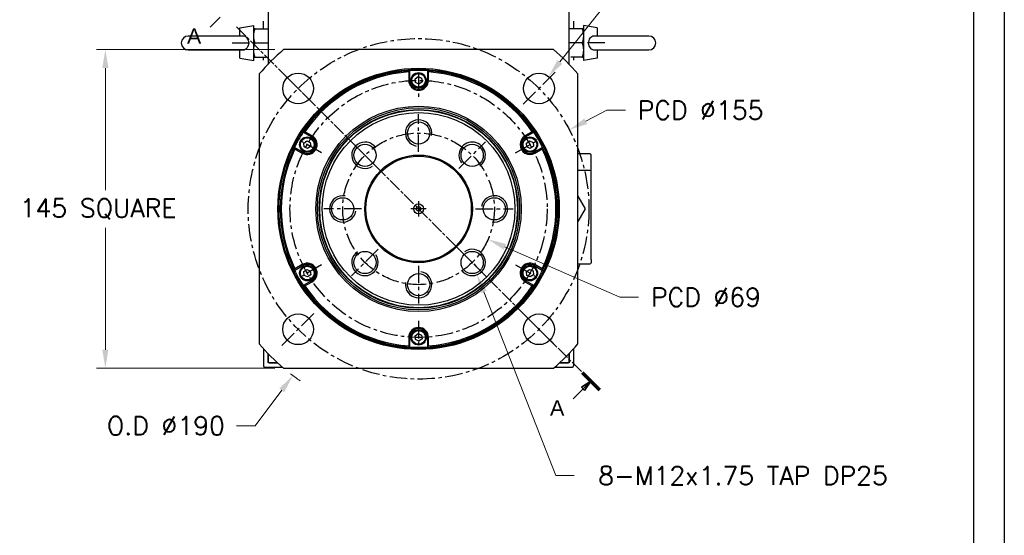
# Model space of a CAD drawing. Extents: x 18241 to 19925, y -4495 to -3297.
# Tile 9 of 24: x 19475 to 19923, y -4177 to -3942. Entities that reach past the tile are written whole.
import ezdxf

# ---------------------------------------------------------------- set-up
doc = ezdxf.new("R2010")
doc.units = 0
doc.header["$LTSCALE"] = 25.4
doc.linetypes.add('CENTER', pattern=[2, 1.25, -0.25, 0.25, -0.25])
doc.linetypes.add('CHAIN', pattern=[0.3543, 0.2362, -0.0295, 0.0591, -0.0295])
doc.layers.get('0').update_dxf_attribs({"linetype": 'CONTINUOUS'})
doc.layers.get('Defpoints').update_dxf_attribs({"linetype": 'CONTINUOUS'})
doc.layers.add('ATA-CENTER', color=133, linetype='CENTER')
for name, color, linetype, lineweight in [('ATA-DIM', 252, 'CONTINUOUS', 25), ('ATA-SECTION', 3, 'CONTINUOUS', 35), ('ATA-Thread', 3, 'CONTINUOUS', 25)]:
    doc.layers.add(name, color=color, linetype=linetype, lineweight=lineweight)
doc.styles.get("Standard").update_dxf_attribs({"font": 'simplex.shx'})
doc.styles.add('주 문자 (ISO)', font='arial.ttf')
doc.dimstyles.new('ata_A1', dxfattribs={"dimtxt": 4.2, "dimasz": 4.2, "dimexe": 2, "dimexo": 2, "dimgap": 2, "dimtad": 0, "dimtih": 1, "dimtoh": 1, "dimdec": 6, "dimdsep": 46, "dimtxsty": 'Standard', "dimcen": 0, "dimclrd": 252, "dimclre": 252, "dimclrt": 4, "dimadec": 6, "dimazin": 2, "dimtfac": 1, "dimtdec": 6, "dimtofl": 0, "dimtmove": 0, "dimatfit": 3, "dimfxl": 0, "dimtolj": 1, "dimtzin": 0, "dimlwd": 0, "dimlwe": 0, "dimarcsym": 0})

# ---------------------------------------------------------------- blocks, each defined once
blk = doc.blocks.new('*D15321')
at = {"layer": 'ATA-DIM', "color": 252, "lineweight": 0}
for p, q in [((19749.57, -3924.4), (19720.46, -3961.22)), ((19757.99, -3924.4), (19749.57, -3924.4))]:
    blk.add_line(p, q, dxfattribs=at)
at = {"layer": 'ATA-DIM', "color": 252}
blk.add_solid([(19719.36, -3960.35), (19721.56, -3962.09), (19715.25, -3967.81)], dxfattribs=at)
at = {"layer": 'Defpoints', "color": 0}
for p in [(19715.25, -3967.81), (19706.57, -3978.79)]:
    blk.add_point(p, dxfattribs=at)
at = {"layer": 'ATA-DIM', "color": 4, "insert": (19800.97, -3924.4), "char_height": 8.4, "attachment_point": 5}
blk.add_mtext('4-%%c14 THRU', dxfattribs=at)
blk = doc.blocks.new('*D15326')
at = {"layer": 'ATA-DIM', "color": 252, "lineweight": 0}
for p, q in [((19741.83, -3983.16), (19732.19, -3988.22)), ((19750.23, -3983.16), (19741.83, -3983.16))]:
    blk.add_line(p, q, dxfattribs=at)
at = {"layer": 'ATA-DIM', "color": 252}
blk.add_solid([(19731.54, -3986.98), (19732.84, -3989.46), (19724.75, -3992.12)], dxfattribs=at)
at = {"layer": 'Defpoints', "color": 0}
for p in [(19724.75, -3992.12), (19587.47, -4064.08)]:
    blk.add_point(p, dxfattribs=at)
at = {"layer": 'ATA-DIM', "color": 4, "insert": (19784.43, -3983.16), "char_height": 8.4, "attachment_point": 5}
blk.add_mtext('PCD %%c155', dxfattribs=at)
blk = doc.blocks.new('*D15323')
at = {"layer": 'ATA-DIM', "color": 252, "lineweight": 0}
for p, q in [((19747.67, -4068.28), (19695.39, -4045.34)), ((19756.12, -4068.28), (19747.67, -4068.28))]:
    blk.add_line(p, q, dxfattribs=at)
at = {"layer": 'ATA-DIM', "color": 252}
blk.add_solid([(19695.95, -4044.06), (19694.83, -4046.62), (19687.7, -4041.96)], dxfattribs=at)
at = {"layer": 'Defpoints', "color": 0}
for p in [(19624.52, -4014.24), (19687.7, -4041.96)]:
    blk.add_point(p, dxfattribs=at)
at = {"layer": 'ATA-DIM', "color": 4, "insert": (19786.87, -4068.28), "char_height": 8.4, "attachment_point": 5}
blk.add_mtext('PCD %%c69', dxfattribs=at)
blk = doc.blocks.new('*D15324')
at = {"layer": 'ATA-DIM', "color": 252, "lineweight": 0}
for p, q in [((19718.53, -4149.5), (19685.76, -4065.9)), ((19726.94, -4149.5), (19718.53, -4149.5))]:
    blk.add_line(p, q, dxfattribs=at)
at = {"layer": 'ATA-DIM', "color": 252}
blk.add_solid([(19687.06, -4065.39), (19684.45, -4066.41), (19682.69, -4058.08)], dxfattribs=at)
at = {"layer": 'Defpoints', "color": 0}
for p in [(19678.31, -4046.91), (19682.69, -4058.08)]:
    blk.add_point(p, dxfattribs=at)
at = {"layer": 'ATA-DIM', "color": 4, "insert": (19803.73, -4149.5), "char_height": 8.4, "attachment_point": 5}
blk.add_mtext('8-M12x1.75 TAP DP25', dxfattribs=at)
blk = doc.blocks.new('*D15327')
at = {"layer": 'ATA-DIM', "color": 252, "lineweight": 0}
for p, q in [((19590.72, -3955.6), (19509.59, -3955.6)), ((19513.59, -3964), (19513.59, -4019.52)), ((19513.59, -4092.2), (19513.59, -4036.68)), ((19590.72, -4100.6), (19509.59, -4100.6))]:
    blk.add_line(p, q, dxfattribs=at)
at = {"layer": 'ATA-DIM', "color": 252}
for points in [[(19514.99, -3964), (19512.19, -3964), (19513.59, -3955.6)], [(19512.19, -4092.2), (19514.99, -4092.2), (19513.59, -4100.6)]]:
    blk.add_solid(points, dxfattribs=at)
at = {"layer": 'Defpoints', "color": 0}
for p in [(19594.72, -3955.6), (19513.59, -4100.6), (19594.72, -4100.6)]:
    blk.add_point(p, dxfattribs=at)
at = {"layer": 'ATA-DIM', "color": 4, "insert": (19474.61, -4023.52), "char_height": 8.4, "attachment_point": 1}
blk.add_mtext('\\A1;145 SQUARE', dxfattribs=at)
blk = doc.blocks.new('*D15325')
at = {"layer": 'ATA-DIM', "color": 252, "lineweight": 0}
for p, q in [((19581.73, -4126.78), (19593.87, -4110.67)), ((19573.31, -4126.78), (19581.73, -4126.78))]:
    blk.add_line(p, q, dxfattribs=at)
blk.add_arc((19656.11, -4028.1), 95, 232.156, 235.4049, dxfattribs=at)
at = {"layer": 'ATA-DIM', "color": 252}
blk.add_solid([(19594.99, -4111.51), (19592.75, -4109.83), (19598.93, -4103.96)], dxfattribs=at)
at = {"layer": 'Defpoints', "color": 0}
for p in [(19656.11, -4028.1), (19598.93, -4103.96)]:
    blk.add_point(p, dxfattribs=at)
at = {"layer": 'ATA-DIM', "color": 4, "insert": (19541.13, -4126.78), "char_height": 8.4, "attachment_point": 5}
blk.add_mtext('O.D %%C190', dxfattribs=at)
blk = doc.blocks.new('ata-Border-A1-002')
at = {"color": 253, "ltscale": 0.5}
blk.add_line((841, 594), (841, 0), dxfattribs=at)
blk.add_line((834, 585), (834, 9))

msp = doc.modelspace()

# ---------------------------------------------------------------- linework, layer by layer
for p, q in [((19587.6078317, -3815.60047), (19587.6078317, -3962.276842)), ((19724.6078317, -3962.276842), (19724.6078317, -3815.60047)), ((19574.8078317, -3945.71133), (19581.1078317, -3944.60047)), ((19574.8078317, -3949.45047), (19574.8078317, -3945.71133)), ((19581.1078317, -3960.60047), (19581.1078317, -3944.60047)), ((19581.6883883, -3946.10047), (19587.6078317, -3946.10047)), ((19585.6078317, -3946.10047), (19585.6078317, -3942.60047)), ((19730.5272752, -3946.10047), (19724.6078317, -3946.10047)), ((19726.6078317, -3942.60047), (19726.6078317, -3946.10047)), ((19731.1078317, -3944.60047), (19731.1078317, -3960.60047)), ((19737.4078317, -3945.71133), (19731.1078317, -3944.60047)), ((19737.4078317, -3945.71133), (19737.4078317, -3949.45047)), ((19575.9695797, -3949.45047), (19551.3078317, -3949.45047)), ((19760.9078317, -3949.45047), (19736.2460838, -3949.45047)), ((19551.3078317, -3955.75047), (19575.9695797, -3955.75047)), ((19574.8078317, -3959.48961), (19574.8078317, -3955.75047)), ((19581.6883883, -3952.60047), (19587.6078317, -3952.60047)), ((19717.4979775, -3955.60047), (19594.717686, -3955.60047)), ((19730.5272752, -3952.60047), (19724.6078317, -3952.60047)), ((19736.2460838, -3955.75047), (19760.9078317, -3955.75047)), ((19737.4078317, -3955.75047), (19737.4078317, -3959.48961)), ((19574.8078317, -3959.48961), (19581.1078317, -3960.60047)), ((19581.6883883, -3959.10047), (19586.8257994, -3959.10047)), ((19585.6078317, -3960.4235511), (19585.6078317, -3959.10047)), ((19730.5272752, -3959.10047), (19725.389864, -3959.10047)), ((19726.6078317, -3959.10047), (19726.6078317, -3960.4235511)), ((19737.4078317, -3959.48961), (19731.1078317, -3960.60047)), ((19583.6078317, -3966.7103242), (19583.6078317, -4089.4906158)), ((19651.6078317, -3965.7626805), (19651.6078317, -3969.60047)), ((19652.1078317, -3969.60047), (19652.1078317, -3965.2275824)), ((19654.5314456, -3968.8828304), (19655.9411328, -3967.8764597)), ((19654.6981445, -3970.6068407), (19654.5314456, -3968.8828304)), ((19655.9411328, -3967.8764597), (19657.517519, -3968.5940993)), ((19657.517519, -3968.5940993), (19657.6842179, -3970.3181096)), ((19660.1078317, -3965.2275824), (19660.1078317, -3969.60047)), ((19660.6078317, -3969.60047), (19660.6078317, -3965.7626805)), ((19728.6078317, -4089.4906158), (19728.6078317, -3966.7103242)), ((19652.1078317, -3969.60047), (19651.6078317, -3969.60047)), ((19656.2745307, -3971.3244803), (19654.6981445, -3970.6068407)), ((19657.6842179, -3970.3181096), (19656.2745307, -3971.3244803)), ((19660.1078317, -3969.60047), (19660.6078317, -3969.60047)), ((19603.6583138, -3993.1999246), (19607.4453456, -3995.3863684)), ((19607.6953456, -3994.9533557), (19604.3717224, -3993.0344609)), ((19607.4453456, -3995.3863684), (19607.6953456, -3994.9533557)), ((19707.8439411, -3993.0344609), (19704.5203179, -3994.9533557)), ((19704.7703179, -3995.3863684), (19704.5203179, -3994.9533557)), ((19704.7703179, -3995.3863684), (19708.5573497, -3993.1999246)), ((19603.4453456, -4002.3145716), (19599.6583138, -4000.1281278)), ((19603.8689594, -3998.1328304), (19605.2786467, -3997.1264597)), ((19604.0356584, -3999.8568407), (19603.8689594, -3998.1328304)), ((19605.6120446, -4000.5744803), (19604.0356584, -3999.8568407)), ((19605.2786467, -3997.1264597), (19606.8550328, -3997.8440993)), ((19607.0217318, -3999.5681096), (19605.6120446, -4000.5744803)), ((19606.8550328, -3997.8440993), (19607.0217318, -3999.5681096)), ((19705.1939317, -3998.1328304), (19706.6036189, -3997.1264597)), ((19705.3606306, -3999.8568407), (19705.1939317, -3998.1328304)), ((19706.9370168, -4000.5744803), (19705.3606306, -3999.8568407)), ((19706.6036189, -3997.1264597), (19708.1800051, -3997.8440993)), ((19708.346704, -3999.5681096), (19706.9370168, -4000.5744803)), ((19708.1800051, -3997.8440993), (19708.346704, -3999.5681096)), ((19712.5573497, -4000.1281278), (19708.7703179, -4002.3145716)), ((19599.8717224, -4000.8286896), (19603.1953456, -4002.7475843)), ((19603.4453456, -4002.3145716), (19603.1953456, -4002.7475843)), ((19708.7703179, -4002.3145716), (19709.0203179, -4002.7475843)), ((19709.0203179, -4002.7475843), (19712.3439411, -4000.8286896)), ((19734.1078317, -4003.10047), (19728.6078317, -4003.10047)), ((19734.6078317, -4008.60047), (19734.6078317, -4003.60047)), ((19734.6078317, -4011.10047), (19734.6078317, -4008.60047)), ((19734.1078317, -4010.60047), (19728.6078317, -4010.60047)), ((19734.6078317, -4051.10047), (19734.6078317, -4011.10047)), ((19728.6077903, -4022.3587284), (19731.9227863, -4028.10047)), ((19731.9227863, -4028.10047), (19728.6077903, -4033.8422116)), ((19599.6583138, -4056.0728122), (19603.4453456, -4053.8863684)), ((19603.1953456, -4053.4533557), (19599.8717224, -4055.3722504)), ((19603.4453456, -4053.8863684), (19603.1953456, -4053.4533557)), ((19708.7703179, -4053.8863684), (19709.0203179, -4053.4533557)), ((19708.7703179, -4053.8863684), (19712.5573497, -4056.0728122)), ((19712.3439411, -4055.3722504), (19709.0203179, -4053.4533557)), ((19728.6078317, -4053.10047), (19734.1078317, -4053.10047)), ((19734.6078317, -4051.10047), (19734.6078317, -4052.60047)), ((19603.8689594, -4056.6328304), (19605.2786467, -4055.6264597)), ((19604.0356584, -4058.3568407), (19603.8689594, -4056.6328304)), ((19605.6120446, -4059.0744803), (19604.0356584, -4058.3568407)), ((19605.2786467, -4055.6264597), (19606.8550328, -4056.3440993)), ((19607.0217318, -4058.0681096), (19605.6120446, -4059.0744803)), ((19606.8550328, -4056.3440993), (19607.0217318, -4058.0681096)), ((19705.1939317, -4056.6328304), (19706.6036189, -4055.6264597)), ((19705.3606306, -4058.3568407), (19705.1939317, -4056.6328304)), ((19706.9370168, -4059.0744803), (19705.3606306, -4058.3568407)), ((19706.6036189, -4055.6264597), (19708.1800051, -4056.3440993)), ((19708.346704, -4058.0681096), (19706.9370168, -4059.0744803)), ((19708.1800051, -4056.3440993), (19708.346704, -4058.0681096)), ((19607.4453456, -4060.8145716), (19603.6583138, -4063.0010154)), ((19604.3717224, -4063.1664791), (19607.6953456, -4061.2475843)), ((19607.4453456, -4060.8145716), (19607.6953456, -4061.2475843)), ((19704.7703179, -4060.8145716), (19704.5203179, -4061.2475843)), ((19704.5203179, -4061.2475843), (19707.8439411, -4063.1664791)), ((19708.5573497, -4063.0010154), (19704.7703179, -4060.8145716)), ((19654.5314456, -4085.8828304), (19655.9411328, -4084.8764597)), ((19655.9411328, -4084.8764597), (19657.517519, -4085.5940993)), ((19657.517519, -4085.5940993), (19657.6842179, -4087.3181096)), ((19652.1078317, -4086.60047), (19651.6078317, -4086.60047)), ((19651.6078317, -4086.60047), (19651.6078317, -4090.4382595)), ((19652.1078317, -4090.9733576), (19652.1078317, -4086.60047)), ((19654.6981445, -4087.6068407), (19654.5314456, -4085.8828304)), ((19656.2745307, -4088.3244803), (19654.6981445, -4087.6068407)), ((19657.6842179, -4087.3181096), (19656.2745307, -4088.3244803)), ((19660.1078317, -4086.60047), (19660.6078317, -4086.60047)), ((19660.1078317, -4086.60047), (19660.1078317, -4090.9733576)), ((19660.6078317, -4090.4382595), (19660.6078317, -4086.60047)), ((19585.6078317, -4091.7773889), (19585.6078317, -4099.60047)), ((19587.6078317, -4093.924098), (19587.6078317, -4097.60047)), ((19587.6078317, -4098.10047), (19587.6078317, -4093.924098)), ((19724.6078317, -4097.60047), (19724.6078317, -4093.924098)), ((19724.6078317, -4093.924098), (19724.6078317, -4098.10047)), ((19726.6078317, -4091.7773889), (19726.6078317, -4099.60047)), ((19588.1078317, -4098.10047), (19587.6078317, -4097.60047)), ((19591.8816689, -4098.10047), (19587.6078317, -4098.10047)), ((19588.1078317, -4098.10047), (19591.8816689, -4098.10047)), ((19720.3339946, -4098.10047), (19724.1078317, -4098.10047)), ((19724.6078317, -4098.10047), (19720.3339946, -4098.10047)), ((19724.6078317, -4097.60047), (19724.1078317, -4098.10047)), ((19586.1078317, -4100.10047), (19594.13203, -4100.10047)), ((19594.717686, -4100.60047), (19717.4979775, -4100.60047)), ((19718.0836335, -4100.10047), (19726.1078317, -4100.10047))]:
    msp.add_line(p, q)
for centre, radius in [((19656.1078317, -4028.10047), 64), ((19656.1078317, -4028.10047), 63.5), ((19601.3070562, -3973.2996944), 7), ((19656.1078317, -3969.60047), 3.5), ((19656.1078317, -3969.60047), 3.1), ((19710.9086073, -3973.2996944), 7), ((19656.1078317, -4028.10047), 46.75), ((19656.1078317, -4028.10047), 46.000379), ((19656.1078317, -4028.10047), 45.2), ((19656.1078317, -4028.10047), 45), ((19656.1078317, -4028.10047), 43.8452995), ((19656.1078317, -3993.60047), 5.0527847), ((19605.4453456, -3998.85047), 3.5), ((19605.4453456, -3998.85047), 3.1), ((19706.7703179, -3998.85047), 3.5), ((19706.7703179, -3998.85047), 3.1), ((19631.7126478, -4003.705286), 5.0527847), ((19680.5030157, -4003.705286), 5.0527847), ((19656.1078317, -4028.10047), 24.5), ((19656.1078317, -4028.10047), 24), ((19621.6078317, -4028.10047), 5.0527847), ((19690.6078317, -4028.10047), 5.0527847), ((19656.1078317, -4028.10047), 2.25), ((19656.1078317, -4028.10047), 1), ((19631.7126478, -4052.4956539), 5.0527847), ((19680.5030157, -4052.4956539), 5.0527847), ((19605.4453456, -4057.35047), 3.5), ((19605.4453456, -4057.35047), 3.1), ((19706.7703179, -4057.35047), 3.5), ((19706.7703179, -4057.35047), 3.1), ((19656.1078317, -4062.60047), 5.0527847), ((19601.3070562, -4082.9012455), 7), ((19710.9086073, -4082.9012455), 7), ((19656.1078317, -4086.60047), 3.5), ((19656.1078317, -4086.60047), 3.1)]:
    msp.add_circle(centre, radius)
for centre, radius, start, end in [((19551.3078317, -3952.60047), 3.15, 90, 270), ((19760.9078317, -3952.60047), 3.15, 270, 90), ((19656.1078317, -4028.10047), 95, 130.256612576, 139.743387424), ((19656.1078317, -4028.10047), 95, 40.256612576, 49.743387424), ((19656.1078317, -4028.10047), 63, 93.640275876, 146.359724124), ((19656.1078317, -4028.10047), 62.5, 94.128868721, 145.871131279), ((19656.1078317, -4028.10047), 63, 86.359724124, 93.640275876), ((19656.1078317, -4028.10047), 63, 33.640275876, 86.359724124), ((19656.1078317, -4028.10047), 62.5, 34.128868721, 85.871131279), ((19656.1078317, -3969.60047), 4.5, 180, 0), ((19656.1078317, -3969.60047), 4, 180, 0), ((19656.1078317, -4028.10047), 63, 146.359724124, 153.640275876), ((19605.4453456, -3998.85047), 4.5, 240, 60), ((19605.4453456, -3998.85047), 4, 240, 60), ((19706.7703179, -3998.85047), 4.5, 120, 300), ((19706.7703179, -3998.85047), 4, 120, 300), ((19656.1078317, -4028.10047), 63, 26.359724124, 33.640275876), ((19656.1078317, -4028.10047), 63, 153.640275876, 206.359724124), ((19656.1078317, -4028.10047), 63, 333.640275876, 26.359724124), ((19656.1078317, -4028.10047), 62.5, 154.128868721, 205.871131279), ((19656.1078317, -4028.10047), 62.5, 334.128868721, 25.871131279), ((19734.1078317, -4003.60047), 0.5, 0, 90), ((19734.1078317, -4011.10047), 0.5, 0, 90), ((19605.4453456, -4057.35047), 4.5, 300, 120), ((19605.4453456, -4057.35047), 4, 300, 120), ((19706.7703179, -4057.35047), 4.5, 60, 240), ((19706.7703179, -4057.35047), 4, 60, 240), ((19734.1078317, -4052.60047), 0.5, 270, 0), ((19656.1078317, -4028.10047), 63, 206.359724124, 213.640275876), ((19656.1078317, -4028.10047), 63, 326.359724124, 333.640275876), ((19656.1078317, -4028.10047), 63, 213.640275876, 266.359724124), ((19656.1078317, -4028.10047), 62.5, 214.128868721, 265.871131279), ((19656.1078317, -4028.10047), 63, 273.640275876, 326.359724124), ((19656.1078317, -4028.10047), 62.5, 274.128868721, 325.871131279), ((19656.1078317, -4086.60047), 4.5, 0, 180), ((19656.1078317, -4086.60047), 4, 0, 180), ((19656.1078317, -4028.10047), 95, 220.256612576, 229.743387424), ((19656.1078317, -4028.10047), 95, 310.256612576, 319.743387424), ((19656.1078317, -4028.10047), 63, 266.359724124, 273.640275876), ((19586.1078317, -4099.60047), 0.5, 180, 270), ((19726.1078317, -4099.60047), 0.5, 270, 0)]:
    msp.add_arc(centre, radius, start, end)
for points, weights in [([(19581.6883883, -3946.10047), (19581.1078317, -3946.10047), (19581.1078317, -3946.10047)], [1.01001874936, 1.04314139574, 1]), ([(19581.1078317, -3949.35047), (19581.1078317, -3947.8421397), (19581.6883883, -3946.10047)], [1, 1.04314139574, 1.01001874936]), ([(19731.1078317, -3946.10047), (19731.1078317, -3946.10047), (19730.5272752, -3946.10047)], [1, 1.04314139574, 1.01001874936]), ([(19730.5272752, -3946.10047), (19731.1078317, -3947.8421397), (19731.1078317, -3949.35047)], [1.01001874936, 1.04314139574, 1]), ([(19581.6883883, -3952.60047), (19581.1078317, -3950.8588002), (19581.1078317, -3949.35047)], [1.01001874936, 1.04314139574, 1]), ([(19731.1078317, -3949.35047), (19731.1078317, -3950.8588002), (19730.5272752, -3952.60047)], [1, 1.04314139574, 1.01001874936]), ([(19581.1078317, -3955.85047), (19581.1078317, -3954.3421397), (19581.6883883, -3952.60047)], [1, 1.04314139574, 1.01001874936]), ([(19581.6883883, -3959.10047), (19581.1078317, -3957.3588002), (19581.1078317, -3955.85047)], [1.01001874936, 1.04314139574, 1]), ([(19730.5272752, -3952.60047), (19731.1078317, -3954.3421397), (19731.1078317, -3955.85047)], [1.01001874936, 1.04314139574, 1]), ([(19731.1078317, -3955.85047), (19731.1078317, -3957.3588002), (19730.5272752, -3959.10047)], [1, 1.04314139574, 1.01001874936]), ([(19581.1078317, -3959.10047), (19581.1078317, -3959.10047), (19581.6883883, -3959.10047)], [1, 1.04314139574, 1.01001874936]), ([(19730.5272752, -3959.10047), (19731.1078317, -3959.10047), (19731.1078317, -3959.10047)], [1.01001874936, 1.04314139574, 1])]:
    msp.add_rational_spline(points, weights, degree=2)
for points in [[(19575.9695753, -3955.7504818), (19576.0526826, -3955.7504784), (19576.1355514, -3955.7473735), (19576.5929128, -3955.7122556), (19576.9469973, -3955.6179581), (19577.6125559, -3955.2856001), (19577.9084769, -3955.0456418), (19578.395634, -3954.449404), (19578.581111, -3954.0981027), (19578.8251932, -3953.333165), (19578.8822382, -3952.9274151), (19578.8646754, -3952.1090735), (19578.7894294, -3951.7049933), (19578.5113968, -3950.9603969), (19578.3131153, -3950.6259648), (19577.8155518, -3950.0759807), (19577.5257423, -3949.8607878), (19576.8589111, -3949.5533923), (19576.4921513, -3949.4693308), (19576.0606688, -3949.4514008), (19576.0151351, -3949.4504628), (19575.9695724, -3949.4504529)], [(19736.2460882, -3949.4504581), (19736.1629809, -3949.4504616), (19736.0801121, -3949.4535665), (19735.6227507, -3949.4886844), (19735.2686662, -3949.5829819), (19734.6031076, -3949.9153398), (19734.3071866, -3950.1552982), (19733.8200295, -3950.7515359), (19733.6345525, -3951.1028373), (19733.3904703, -3951.867775), (19733.3334253, -3952.2735249), (19733.3509881, -3953.0918665), (19733.4262341, -3953.4959467), (19733.7042667, -3954.2405431), (19733.9025482, -3954.5749752), (19734.4001117, -3955.1249592), (19734.6899212, -3955.3401521), (19735.3567524, -3955.6475477), (19735.7235122, -3955.7316091), (19736.1549947, -3955.7495391), (19736.2005284, -3955.7504772), (19736.246091, -3955.750487)]]:
    msp.add_open_spline(points, degree=3, knots=[-1.1220648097, -1.1220648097, -1.1220648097, -1.1220648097, -1.0965690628, -1.0965690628, -0.9807252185, -0.9807252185, -0.8586322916, -0.8586322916, -0.7353053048, -0.7353053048, -0.6127162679, -0.6127162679, -0.4893775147, -0.4893775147, -0.3679615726, -0.3679615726, -0.2521654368, -0.2521654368, -0.1335841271, -0.1335841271, -0.1196121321, -0.1196121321, -0.1196121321, -0.1196121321])
for points in [[(19652.1078317, -3965.2275824), (19651.940908, -3965.4054634), (19651.7742368, -3965.5838301), (19651.6078317, -3965.7626805)], [(19660.1078317, -3965.2275824), (19660.2747555, -3965.4054634), (19660.4414267, -3965.5838301), (19660.6078317, -3965.7626805)], [(19603.6583138, -3993.1999246), (19603.8958252, -3993.1443048), (19604.1336309, -3993.0891467), (19604.3717224, -3993.0344609)], [(19707.8439411, -3993.0344609), (19708.0820326, -3993.0891467), (19708.3198383, -3993.1443048), (19708.5573497, -3993.1999246)], [(19599.8717224, -4000.8286896), (19599.800036, -4000.5951533), (19599.7289014, -4000.3616285), (19599.6583138, -4000.1281278)], [(19712.5573497, -4000.1281278), (19712.4867621, -4000.3616285), (19712.4156275, -4000.5951533), (19712.3439411, -4000.8286896)], [(19599.6583138, -4056.0728122), (19599.7289014, -4055.8393114), (19599.800036, -4055.6057866), (19599.8717224, -4055.3722504)], [(19712.3439411, -4055.3722504), (19712.4156275, -4055.6057866), (19712.4867621, -4055.8393114), (19712.5573497, -4056.0728122)], [(19604.3717224, -4063.1664791), (19604.1336309, -4063.1117933), (19603.8958252, -4063.0566352), (19603.6583138, -4063.0010154)], [(19708.5573497, -4063.0010154), (19708.3198383, -4063.0566352), (19708.0820326, -4063.1117933), (19707.8439411, -4063.1664791)], [(19652.1078317, -4090.9733576), (19651.940908, -4090.7954766), (19651.7742368, -4090.6171099), (19651.6078317, -4090.4382595)], [(19660.6078317, -4090.4382595), (19660.4414267, -4090.6171099), (19660.2747555, -4090.7954766), (19660.1078317, -4090.9733576)]]:
    msp.add_open_spline(points, degree=3)
at = {"layer": 'ATA-CENTER', "ltscale": 0.25}
for p, q in [((19571.3078317, -3952.60047), (19584.6078317, -3952.60047)), ((19740.9078317, -3952.60047), (19727.6078317, -3952.60047)), ((19608.7316774, -3980.7243157), (19593.882435, -3965.8750732)), ((19656.1078317, -3966.10047), (19656.1078317, -3977.10047)), ((19718.3332285, -3965.8750732), (19703.4839861, -3980.7243157)), ((19656.1078317, -4002.15347), (19656.1078317, -3985.04747)), ((19611.9405362, -4002.60047), (19602.4142567, -3997.10047)), ((19637.7605321, -4009.7531703), (19625.6647635, -3997.6574017)), ((19674.4551314, -4009.7531703), (19686.5509, -3997.6574017)), ((19700.2751273, -4002.60047), (19709.8014068, -3997.10047)), ((19656.1078317, -4024.60047), (19656.1078317, -4031.60047)), ((19630.1608317, -4028.10047), (19613.0548317, -4028.10047)), ((19659.6078317, -4028.10047), (19652.6078317, -4028.10047)), ((19682.0548317, -4028.10047), (19699.1608317, -4028.10047)), ((19637.7605321, -4046.4477696), (19625.6647635, -4058.5435382)), ((19674.4551314, -4046.4477696), (19686.5509, -4058.5435382)), ((19611.9405362, -4053.60047), (19602.4142567, -4059.10047)), ((19656.1078317, -4054.04747), (19656.1078317, -4071.15347)), ((19700.2751273, -4053.60047), (19709.8014068, -4059.10047)), ((19593.882435, -4090.3258667), (19608.7316774, -4075.4766243)), ((19718.3332285, -4090.3258667), (19703.4839861, -4075.4766243)), ((19656.1078317, -4079.10047), (19656.1078317, -4090.10047))]:
    msp.add_line(p, q, dxfattribs=at)
for radius in [77.5, 58.5, 34.5]:
    msp.add_circle((19656.1078317, -4028.10047), radius, dxfattribs=at)
at = {"layer": 'ATA-SECTION', "linetype": 'Continuous'}
for p, q in [((19561.2121966, -3945.3717446), (19565.7601176, -3940.8238237)), ((19734.4872278, -4106.479866), (19730.2445871, -4109.3082931)), ((19730.9516938, -4110.0153999), (19734.4872278, -4106.479866)), ((19731.6588006, -4110.7225067), (19734.4872278, -4106.479866)), ((19726.4037729, -4114.5633209), (19730.9516938, -4110.0153999)), ((19730.2445871, -4109.3082931), (19731.6588006, -4110.7225067))]:
    msp.add_line(p, q, dxfattribs=at)
at = {"layer": 'ATA-SECTION', "linetype": 'CHAIN'}
msp.add_line((19573.212569, -3945.2052073), (19730.5703102, -4102.5629485), dxfattribs=at)
at = {"layer": 'ATA-SECTION', "linetype": 'Continuous', "lineweight": 70}
msp.add_line((19730.5703102, -4102.5629485), (19738.4041453, -4110.3967835), dxfattribs=at)
at = {"layer": 'ATA-SECTION', "linetype": 'Continuous', "flags": 128}
msp.add_lwpolyline([(19731.6588009, -4110.7224995), (19734.4872273, -4106.4798694), (19730.2445878, -4109.3082958), (19731.6588009, -4110.7224995)], dxfattribs=at)
at = {"layer": 'ATA-SECTION'}
msp.add_solid([(19731.6588009, -4110.7224995), (19734.4872273, -4106.4798694), (19730.2445878, -4109.3082958), (19731.6588009, -4110.7224995)], dxfattribs=at)
at = {"layer": 'ATA-Thread'}
for centre, start, end in [((19656.1078317, -3993.60047), 350, 260), ((19631.7126478, -4003.705286), 35, 305), ((19680.5030157, -4003.705286), 305, 215), ((19621.6078317, -4028.10047), 80, 350), ((19690.6078317, -4028.10047), 260, 170), ((19631.7126478, -4052.4956539), 125, 35), ((19680.5030157, -4052.4956539), 215, 125), ((19656.1078317, -4062.60047), 170, 80)]:
    msp.add_arc(centre, 6, start, end, dxfattribs=at)

# ---------------------------------------------------------------- block references
at = {"xscale": 2, "yscale": 2, "zscale": 2}
msp.add_blockref('ata-Border-A1-002', (18240.6270144, -4484.7060806), dxfattribs=at)

# ---------------------------------------------------------------- texts
at = {"layer": 'ATA-SECTION', "char_height": 6.9999999, "attachment_point": 7, "style": '주 문자 (ISO)'}
for insert in [(19550.7204127, -3952.9878398), (19715.911989, -4122.179416)]:
    msp.add_mtext('A', dxfattribs=dict(at, insert=insert))

# ---------------------------------------------------------------- dimensions: what is measured, and where the dimension line sits
at = {"layer": 'ATA-DIM'}
for p1, p2, text, override, picture, middle in [((19706.5673276, -3978.7908957), (19715.249887, -3967.8084932), '4-<> THRU', {"dimscale": 2, "dimtp": 0.1, "dimtm": 0.1, "dimtfac": 0.71, "dimtdec": 3, "dimtolj": 0, "dimtzin": 8}, '*D15321', (19800.9673338, -3924.4010142)), ((19587.4670065, -4064.0822308), (19724.748657, -3992.1187092), 'PCD <>', {"dimscale": 2, "dimtp": 0.1, "dimtm": 0.1, "dimtfac": 0.71, "dimtdec": 3, "dimtolj": 0, "dimtzin": 8}, '*D15326', (19784.4304965, -3983.1643491)), ((19624.5158616, -4014.2369416), (19687.6998019, -4041.9639984), 'PCD <>', {"dimscale": 2, "dimtol": 0, "dimlim": 0, "dimtp": 0.1, "dimtm": 0.1, "dimtfac": 0.71, "dimtdec": 3, "dimtolj": 0, "dimtzin": 8}, '*D15323', (19786.870112, -4068.2808155)), ((19678.3133699, -4046.90947), (19682.6926615, -4058.0818379), '8-M12x1.75 TAP DP25', {"dimscale": 2, "dimtp": 0.1, "dimtm": 0.1, "dimtfac": 0.71, "dimtdec": 3, "dimtolj": 0, "dimtzin": 8}, '*D15324', (19803.7251977, -4149.4971423))]:
    dim = msp.add_diameter_dim_2p(p1=p1, p2=p2, text=text, dimstyle='ata_A1', override=override, dxfattribs=at)
    dim.commit()
    dim.dimension.update_dxf_attribs({"geometry": picture, "text_midpoint": middle, "dimtype": 163})
dim = msp.add_linear_dim(base=(19513.5908719, -4100.60047), p1=(19594.717686, -3955.60047), p2=(19594.717686, -4100.60047), angle=90, text='<> SQUARE', dimstyle='ata_A1', override={"dimscale": 2, "dimtol": 0, "dimlim": 0, "dimtp": 0, "dimtm": 0, "dimtfac": 0.571429, "dimtdec": 2, "dimtolj": 1, "dimtzin": 0}, dxfattribs=at)
dim.commit()
dim.dimension.update_dxf_attribs({"geometry": '*D15327', "text_midpoint": (19513.5908719, -4028.10047), "dimtype": 160})
dim = msp.add_radius_dim(center=(19656.1078317, -4028.10047), mpoint=(19598.925228, -4103.9631738), text='O.D %%C190', dimstyle='ata_A1', override={"dimscale": 2, "dimtol": 0, "dimlim": 0, "dimtp": 0.1, "dimtm": 0.1, "dimtfac": 0.71, "dimtdec": 3, "dimtolj": 0, "dimtzin": 8}, dxfattribs=at)
dim.commit()
dim.dimension.update_dxf_attribs({"geometry": '*D15325', "text_midpoint": (19541.1289621, -4126.7770217), "dimtype": 164})

doc.saveas('drawing.dxf')
